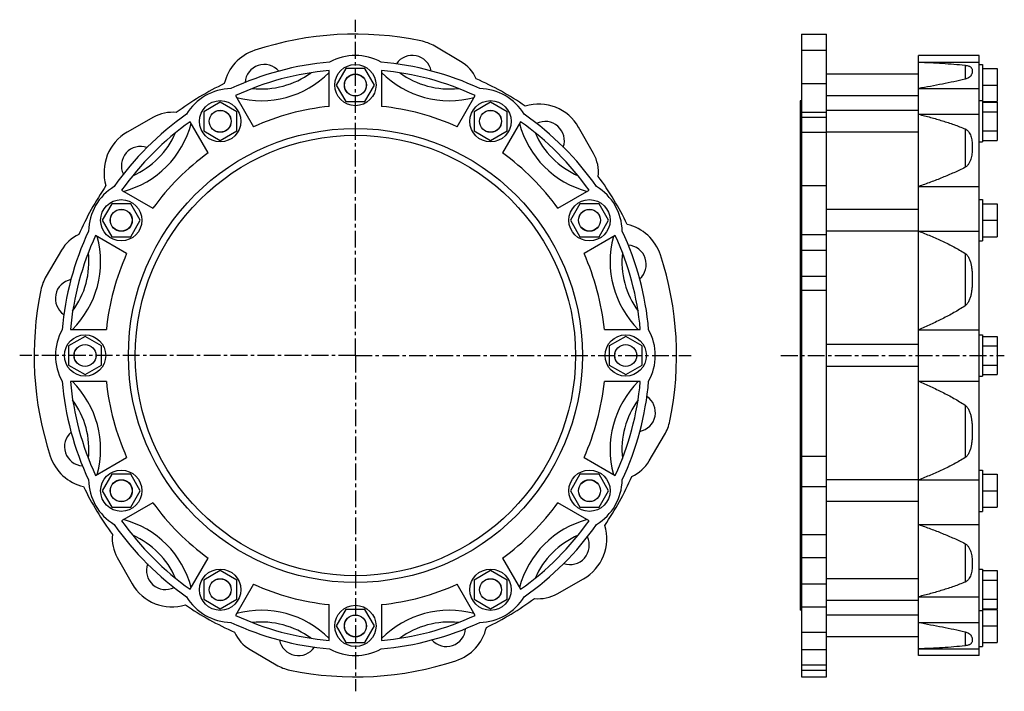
# Model space of a CAD drawing. Header units: millimetres. Extents: x -100 to 615, y -34 to 454.
import ezdxf

# ---------------------------------------------------------------- set-up
doc = ezdxf.new("R2010")
doc.units = ezdxf.units.MM
doc.header["$LTSCALE"] = 32.67
doc.linetypes.add('CENTER', pattern=[0.6, 0.375, -0.075, 0.075, -0.075])
doc.layers.get('0').update_dxf_attribs({"linetype": 'CONTINUOUS'})
doc.layers.add('DEFAULT_1', color=7, linetype='CENTER')

msp = doc.modelspace()

# ---------------------------------------------------------------- linework, layer by layer
at = {"color": 7, "linetype": 'Continuous'}
for p, q in [((467.92, 443.26), (467.92, -23.74)), ((467.92, 443.26), (485.92, 443.26)), ((485.92, -23.74), (485.92, 443.26)), ((220.04, 423.43), (201.17, 434.48)), ((467.92, 431.52), (485.92, 431.52)), ((552.97, -8.24), (552.97, 427.76)), ((596.97, 427.76), (552.97, 427.76)), ((552.97, 422.94), (596.97, 422.94)), ((596.97, -8.24), (596.97, 427.76)), ((124.52, 390.77), (124.52, 416.89)), ((136.59, 418.26), (129.66, 406.26)), ((150.44, 418.26), (136.59, 418.26)), ((157.37, 406.26), (150.44, 418.26)), ((162.52, 416.89), (162.52, 390.77)), ((586.72, 420.69), (586.72, 410.49)), ((596.97, 421.26), (599.47, 421.26)), ((599.47, 421.26), (599.47, 364.93)), ((599.47, 418.26), (609.92, 418.26)), ((609.92, 418.26), (609.92, 394.26)), ((552.97, 414.18), (485.92, 414.18)), ((129.66, 406.26), (136.59, 394.26)), ((150.44, 394.26), (157.37, 406.26)), ((467.92, 407.33), (485.92, 407.33)), ((552.97, 403.73), (596.97, 403.73)), ((599.47, 406.26), (609.92, 406.26)), ((45.27, 393.79), (33.27, 386.86)), ((57.27, 386.86), (45.27, 393.79)), ((56.41, 398.64), (69.47, 376.02)), ((136.59, 394.26), (150.44, 394.26)), ((217.56, 376.02), (230.63, 398.64)), ((241.77, 393.79), (229.77, 386.86)), ((253.77, 386.86), (241.77, 393.79)), ((466.92, 394.76), (466.92, 24.76)), ((467.92, 394.76), (466.92, 394.76)), ((552.97, 398.34), (485.92, 398.34)), ((596.97, 394.93), (599.47, 394.93)), ((599.47, 394.26), (609.92, 394.26)), ((599.47, 393.79), (609.92, 393.79)), ((609.92, 393.79), (609.92, 366.08)), ((33.27, 386.86), (33.27, 373.01)), ((57.27, 373.01), (57.27, 386.86)), ((229.77, 386.86), (229.77, 373.01)), ((253.77, 373.01), (253.77, 386.86)), ((552.97, 387.85), (485.92, 387.85)), ((599.47, 386.86), (609.92, 386.86)), ((-3.27, 382.87), (-22.27, 372.05)), ((36.56, 357.02), (23.5, 379.64)), ((263.54, 379.64), (250.47, 357.02)), ((467.92, 386.47), (485.92, 386.47)), ((467.92, 382.87), (485.92, 382.87)), ((552.97, 385.04), (596.97, 385.04)), ((33.27, 373.01), (45.27, 366.08)), ((45.27, 366.08), (57.27, 373.01)), ((229.77, 373.01), (241.77, 366.08)), ((241.77, 366.08), (253.77, 373.01)), ((316.63, 356.54), (305.8, 375.55)), ((586.72, 374.37), (586.72, 346.5)), ((599.47, 373.01), (609.92, 373.01)), ((467.92, 372.05), (485.92, 372.05)), ((552.97, 372.01), (485.92, 372.01)), ((599.47, 366.08), (609.92, 366.08)), ((596.97, 364.93), (599.47, 364.93)), ((-26.36, 329.78), (-3.74, 316.72)), ((290.77, 316.72), (313.4, 329.78)), ((467.92, 333.24), (485.92, 333.24)), ((552.97, 332.54), (596.97, 332.54)), ((596.97, 323.01), (599.47, 323.01)), ((599.47, 323.01), (599.47, 293.01)), ((-33.59, 320.01), (-40.51, 308.01)), ((-19.73, 320.01), (-33.59, 320.01)), ((-12.8, 308.01), (-19.73, 320.01)), ((306.76, 320.01), (299.83, 308.01)), ((320.62, 320.01), (306.76, 320.01)), ((327.55, 308.01), (320.62, 320.01)), ((552.97, 315.93), (485.92, 315.93)), ((599.47, 320.01), (609.92, 320.01)), ((609.92, 320.01), (609.92, 296.01)), ((-40.51, 308.01), (-33.59, 296.01)), ((-19.73, 296.01), (-12.8, 308.01)), ((299.83, 308.01), (306.76, 296.01)), ((320.62, 296.01), (327.55, 308.01)), ((599.47, 308.01), (609.92, 308.01)), ((-22.74, 283.81), (-45.36, 296.87)), ((-33.59, 296.01), (-19.73, 296.01)), ((306.76, 296.01), (320.62, 296.01)), ((332.4, 296.87), (309.77, 283.81)), ((467.92, 297.58), (485.92, 297.58)), ((552.97, 300.09), (485.92, 300.09)), ((552.97, 300.17), (596.97, 300.17)), ((599.47, 296.01), (609.92, 296.01)), ((-70.16, 286.29), (-81.2, 267.41)), ((467.92, 286.29), (485.92, 286.29)), ((596.97, 293.01), (599.47, 293.01)), ((586.72, 283.95), (586.72, 245.88)), ((467.92, 267.41), (485.92, 267.41)), ((467.92, 257.31), (485.92, 257.31)), ((-52.98, 223.62), (-64.98, 216.69)), ((-63.61, 228.76), (-37.49, 228.76)), ((-40.98, 216.69), (-52.98, 223.62)), ((324.52, 228.76), (350.65, 228.76)), ((340.02, 223.62), (328.02, 216.69)), ((352.02, 216.69), (340.02, 223.62)), ((552.97, 228.45), (596.97, 228.45)), ((596.97, 224.76), (599.47, 224.76)), ((599.47, 224.76), (599.47, 194.76)), ((599.47, 223.62), (609.92, 223.62)), ((609.92, 223.62), (609.92, 195.9)), ((-64.98, 216.69), (-64.98, 202.83)), ((-40.98, 202.83), (-40.98, 216.69)), ((328.02, 216.69), (328.02, 202.83)), ((352.02, 202.83), (352.02, 216.69)), ((552.97, 217.68), (485.92, 217.68)), ((599.47, 216.69), (609.92, 216.69)), ((-64.98, 202.83), (-52.98, 195.9)), ((-52.98, 195.9), (-40.98, 202.83)), ((328.02, 202.83), (340.02, 195.9)), ((340.02, 195.9), (352.02, 202.83)), ((552.97, 201.84), (485.92, 201.84)), ((599.47, 202.83), (609.92, 202.83)), ((596.97, 194.76), (599.47, 194.76)), ((599.47, 195.9), (609.92, 195.9)), ((-37.49, 190.76), (-63.61, 190.76)), ((350.65, 190.76), (324.52, 190.76)), ((552.97, 191.07), (596.97, 191.07)), ((586.72, 173.64), (586.72, 135.57)), ((357.19, 133.24), (368.24, 152.11)), ((467.92, 136.64), (485.92, 136.64)), ((-45.36, 122.65), (-22.74, 135.71)), ((309.77, 135.71), (332.4, 122.65)), ((-33.59, 123.51), (-40.51, 111.51)), ((-19.73, 123.51), (-33.59, 123.51)), ((-12.8, 111.51), (-19.73, 123.51)), ((306.76, 123.51), (299.83, 111.51)), ((320.62, 123.51), (306.76, 123.51)), ((327.55, 111.51), (320.62, 123.51)), ((596.97, 126.51), (599.47, 126.51)), ((599.47, 126.51), (599.47, 96.51)), ((599.47, 123.51), (609.92, 123.51)), ((609.92, 123.51), (609.92, 99.51)), ((552.97, 119.43), (485.92, 119.43)), ((552.97, 119.35), (596.97, 119.35)), ((-40.51, 111.51), (-33.59, 99.51)), ((-19.73, 99.51), (-12.8, 111.51)), ((299.83, 111.51), (306.76, 99.51)), ((320.62, 99.51), (327.55, 111.51)), ((467.92, 114.51), (485.92, 114.51)), ((599.47, 111.51), (609.92, 111.51)), ((-3.74, 102.8), (-26.36, 89.74)), ((313.4, 89.74), (290.77, 102.8)), ((552.97, 103.59), (485.92, 103.59)), ((-33.59, 99.51), (-19.73, 99.51)), ((306.76, 99.51), (320.62, 99.51)), ((596.97, 96.51), (599.47, 96.51)), ((599.47, 99.51), (609.92, 99.51)), ((552.97, 86.99), (596.97, 86.99)), ((467.92, 79.61), (485.92, 79.61)), ((586.72, 73.02), (586.72, 45.15)), ((-29.59, 62.98), (-18.77, 43.97)), ((23.5, 39.88), (36.56, 62.51)), ((250.47, 62.51), (263.54, 39.88)), ((467.92, 62.98), (485.92, 62.98)), ((45.27, 53.44), (33.27, 46.52)), ((57.27, 46.52), (45.27, 53.44)), ((241.77, 53.44), (229.77, 46.52)), ((253.77, 46.52), (241.77, 53.44)), ((596.97, 54.59), (599.47, 54.59)), ((599.47, 54.59), (599.47, -1.74)), ((599.47, 53.44), (609.92, 53.44)), ((609.92, 53.44), (609.92, 25.73)), ((33.27, 46.52), (33.27, 32.66)), ((69.47, 43.51), (56.41, 20.88)), ((57.27, 32.66), (57.27, 46.52)), ((230.63, 20.88), (217.56, 43.51)), ((229.77, 46.52), (229.77, 32.66)), ((253.77, 32.66), (253.77, 46.52)), ((290.3, 36.65), (309.3, 47.47)), ((467.92, 43.97), (485.92, 43.97)), ((552.97, 47.51), (485.92, 47.51)), ((599.47, 46.52), (609.92, 46.52)), ((33.27, 32.66), (45.27, 25.73)), ((45.27, 25.73), (57.27, 32.66)), ((124.52, 2.63), (124.52, 28.76)), ((162.52, 28.76), (162.52, 2.63)), ((229.77, 32.66), (241.77, 25.73)), ((241.77, 25.73), (253.77, 32.66)), ((552.97, 31.67), (485.92, 31.67)), ((552.97, 34.48), (596.97, 34.48)), ((599.47, 32.66), (609.92, 32.66)), ((136.59, 25.26), (129.66, 13.26)), ((150.44, 25.26), (136.59, 25.26)), ((157.37, 13.26), (150.44, 25.26)), ((467.92, 24.76), (466.92, 24.76)), ((467.92, 27.05), (485.92, 27.05)), ((596.97, 24.59), (599.47, 24.59)), ((599.47, 25.73), (609.92, 25.73)), ((599.47, 25.26), (609.92, 25.26)), ((609.92, 25.26), (609.92, 1.26)), ((552.97, 21.18), (485.92, 21.18)), ((552.97, 15.8), (596.97, 15.8)), ((129.66, 13.26), (136.59, 1.26)), ((150.44, 1.26), (157.37, 13.26)), ((467.92, 8.77), (485.92, 8.77)), ((586.72, 9.03), (586.72, -1.17)), ((599.47, 13.26), (609.92, 13.26)), ((136.59, 1.26), (150.44, 1.26)), ((552.97, 5.34), (485.92, 5.34)), ((599.47, 1.26), (609.92, 1.26)), ((66.99, -3.91), (85.87, -14.96)), ((467.92, -3.91), (485.92, -3.91)), ((552.97, -3.42), (596.97, -3.42)), ((596.97, -1.74), (599.47, -1.74)), ((596.97, -8.24), (552.97, -8.24)), ((467.92, -14.96), (485.92, -14.96)), ((467.92, -18.85), (485.92, -18.85)), ((467.92, -23.74), (485.92, -23.74))]:
    msp.add_line(p, q, dxfattribs=at)
for centre, radius in [((143.52, 406.26), 15), ((143.52, 406.26), 8), ((143.52, 406.26), 7.92), ((45.27, 379.93), 15), ((241.77, 379.93), 15), ((45.27, 379.93), 8), ((45.27, 379.93), 7.92), ((241.77, 379.93), 8), ((241.77, 379.93), 7.92), ((143.52, 209.76), 165), ((143.52, 209.76), 160), ((-26.66, 308.01), 15), ((313.69, 308.01), 15), ((-26.66, 308.01), 8), ((-26.66, 308.01), 7.92), ((313.69, 308.01), 8), ((313.69, 308.01), 7.92), ((-52.98, 209.76), 15), ((340.02, 209.76), 15), ((-52.98, 209.76), 8), ((-52.98, 209.76), 7.92), ((340.02, 209.76), 8), ((340.02, 209.76), 7.92), ((-26.66, 111.51), 15), ((313.69, 111.51), 15), ((-26.66, 111.51), 8), ((-26.66, 111.51), 7.92), ((313.69, 111.51), 8), ((313.69, 111.51), 7.92), ((45.27, 39.59), 15), ((241.77, 39.59), 15), ((45.27, 39.59), 8), ((45.27, 39.59), 7.92), ((241.77, 39.59), 8), ((241.77, 39.59), 7.92), ((143.52, 13.26), 15), ((143.52, 13.26), 8), ((143.52, 13.26), 7.92)]:
    msp.add_circle(centre, radius, dxfattribs=at)
for centre, radius, start, end in [((143.52, 209.76), 233.5, 78.25, 108.25), ((184.24, 405.57), 33.5, 59.65777, 78.25), ((80.88, 399.7), 33.5, 108.25, 166.82964), ((143.52, 209.76), 214, 95.00981, 114.99018), ((143.52, 389.11), 38.66, 61.08893, 118.91107), ((143.52, 209.76), 214, 65.00981, 84.99019), ((184.92, 413.85), 14, 11.00816, 146.04088), ((206.15, 399.7), 27.5, 23.68804, 59.65777), ((143.52, 209.76), 208, 95.24106, 114.75894), ((75.32, 464.28), 69.36, 254.82332, 315.17668), ((77.33, 407.21), 14, 41.00817, 176.04088), ((75.32, 464.28), 60.82, 263.72351, 306.27649), ((143.52, 209.76), 208, 65.24106, 84.75894), ((211.72, 464.28), 69.36, 224.82332, 285.17668), ((211.72, 464.28), 60.82, 233.72351, 276.27649), ((143.52, 209.76), 219.34, 55.73914, 66.39851), ((143.52, 209.76), 219.34, 115.73914, 126.39851), ((53.84, 365.08), 38.66, 91.08889, 148.91111), ((233.19, 365.08), 38.66, 31.08891, 88.91109), ((143.52, 209.76), 182, 95.99235, 114.00765), ((143.52, 209.76), 182, 65.99235, 84.00765), ((276.69, 358.97), 33.5, 29.65777, 106.82964), ((143.52, 209.76), 214, 125.00982, 144.99018), ((143.52, 209.76), 208, 125.24106, 144.75894), ((10.34, 358.97), 27.5, 83.68804, 119.65777), ((143.52, 209.76), 208, 35.24106, 54.75894), ((143.52, 209.76), 214, 35.00981, 54.99019), ((281.42, 365.81), 14, 341.00817, 116.04088), ((-42.81, 396.08), 69.36, 284.82332, 345.17668), ((329.84, 396.08), 69.36, 194.82332, 255.17668), ((-5.7, 342.94), 33.5, 119.65777, 196.82964), ((-42.81, 396.08), 60.82, 293.72351, 336.27649), ((329.84, 396.08), 60.82, 203.72351, 246.27649), ((-12.53, 347.67), 14, 71.00817, 206.04088), ((143.52, 209.76), 182, 125.99235, 144.00765), ((143.52, 209.76), 182, 35.99235, 54.00765), ((292.73, 342.94), 27.5, 353.68804, 29.65777), ((143.52, 209.76), 219.34, 25.73914, 36.39851), ((143.52, 209.76), 219.34, 145.73914, 156.39851), ((-11.8, 299.43), 38.66, 121.08888, 178.91112), ((298.83, 299.43), 38.66, 1.08891, 58.91109), ((333.46, 272.39), 33.5, 18.25, 76.82964), ((-46.42, 272.39), 27.5, 113.68804, 149.65777), ((143.52, 209.76), 214, 155.00982, 174.99018), ((143.52, 209.76), 208, 155.24106, 174.75894), ((-111.01, 277.96), 69.36, 314.82332, 15.17668), ((398.04, 277.96), 69.36, 164.82332, 225.17668), ((143.52, 209.76), 208, 5.24106, 24.75894), ((143.52, 209.76), 214, 5.00981, 24.99019), ((340.97, 275.95), 14, 311.00817, 86.04088), ((-111.01, 277.96), 60.82, 323.72351, 6.27649), ((143.52, 209.76), 182, 155.99235, 174.00765), ((143.52, 209.76), 182, 5.99235, 24.00765), ((398.04, 277.96), 60.82, 173.72351, 216.27649), ((143.52, 209.76), 233.5, 348.25, 18.25), ((-52.29, 250.49), 33.5, 149.65777, 168.25), ((-60.58, 251.17), 14, 101.00817, 236.04088), ((143.52, 209.76), 233.5, 168.25, 198.25), ((-35.83, 209.76), 38.66, 151.08888, 208.91112), ((322.86, 209.76), 38.66, 331.0889, 28.91108), ((143.52, 209.76), 214, 185.00982, 204.99018), ((143.52, 209.76), 208, 185.24106, 204.75894), ((-111.01, 141.56), 69.36, 344.82332, 45.17668), ((143.52, 209.76), 182, 185.99235, 204.00765), ((143.52, 209.76), 182, 335.99235, 354.00765), ((398.04, 141.56), 69.36, 134.82332, 195.17668), ((143.52, 209.76), 208, 335.24106, 354.75894), ((143.52, 209.76), 214, 335.00981, 354.99018), ((347.61, 168.36), 14, 281.00817, 56.04088), ((-111.01, 141.56), 60.82, 353.72351, 36.27649), ((398.04, 141.56), 60.82, 143.72351, 186.27649), ((339.33, 169.03), 33.5, 329.65777, 348.25), ((-53.94, 143.57), 14, 131.00817, 266.04088), ((-46.42, 147.13), 33.5, 198.25, 256.82964), ((333.46, 147.13), 27.5, 293.68804, 329.65777), ((143.52, 209.76), 219.34, 325.73914, 336.39851), ((-11.8, 120.09), 38.66, 181.08888, 238.91111), ((298.83, 120.09), 38.66, 301.08889, 358.91107), ((143.52, 209.76), 219.34, 205.73914, 216.39851), ((143.52, 209.76), 182, 215.99235, 234.00765), ((143.52, 209.76), 182, 305.99235, 324.00765), ((143.52, 209.76), 214, 215.00982, 234.99018), ((143.52, 209.76), 208, 215.24106, 234.75894), ((-42.81, 23.44), 69.36, 14.82332, 75.17668), ((329.84, 23.44), 69.36, 104.82332, 165.17668), ((143.52, 209.76), 208, 305.24106, 324.75894), ((143.52, 209.76), 214, 305.00981, 324.99018), ((292.73, 76.58), 33.5, 299.65777, 16.82964), ((-5.7, 76.58), 27.5, 173.68804, 209.65777), ((-42.81, 23.44), 60.82, 23.72351, 66.27649), ((329.84, 23.44), 60.82, 113.72351, 156.27649), ((299.56, 71.86), 14, 251.00817, 26.04088), ((5.61, 53.71), 14, 161.00817, 296.04088), ((10.34, 60.55), 33.5, 209.65777, 286.82964), ((143.52, 209.76), 182, 245.99235, 264.00765), ((143.52, 209.76), 182, 275.99235, 294.00765), ((276.69, 60.55), 27.5, 263.68804, 299.65777), ((53.84, 54.44), 38.66, 211.08888, 268.91111), ((233.19, 54.44), 38.66, 271.08888, 328.91108), ((143.52, 209.76), 219.34, 295.73914, 306.39851), ((143.52, 209.76), 219.34, 235.73914, 246.39851), ((75.32, -44.76), 69.36, 44.82332, 105.17668), ((211.72, -44.76), 69.36, 74.82332, 135.17668), ((143.52, 209.76), 214, 245.00982, 264.99018), ((143.52, 209.76), 208, 245.24106, 264.75894), ((75.32, -44.76), 60.82, 53.72351, 96.27649), ((143.52, 209.76), 214, 275.00981, 294.99018), ((143.52, 209.76), 208, 275.24106, 294.75894), ((211.72, -44.76), 60.82, 83.72351, 126.27649), ((80.88, 19.82), 27.5, 203.68804, 239.65777), ((209.7, 12.31), 14, 221.00817, 356.04088), ((206.15, 19.82), 33.5, 288.25, 346.82964), ((102.11, 5.67), 14, 191.00817, 326.04088), ((143.52, 30.42), 38.66, 241.08887, 298.91109), ((143.52, 209.76), 233.5, 258.25, 288.25), ((102.79, 13.95), 33.5, 239.65777, 258.25)]:
    msp.add_arc(centre, radius, start, end, dxfattribs=at)
for points, knots in [([(552.97, 422.94), (555.86, 422.83), (561.62, 422.59), (570.18, 422.12), (578.54, 421.52), (584.03, 421), (586.72, 420.69)], [0, 0, 0, 0, 0.257212, 0.51108, 0.759844, 1, 1, 1, 1]), ([(586.72, 420.69), (587.24, 420.63), (588.14, 420.49), (589.32, 420.16), (590.18, 419.78), (590.8, 419.36), (591.25, 418.9), (591.65, 418.28), (591.93, 417.41), (592, 416.3), (591.86, 415.11), (591.52, 414.07), (591.05, 413.23), (590.73, 412.81), (590.54, 412.6)], [0, 0, 0, 0, 0.13346, 0.233947, 0.310986, 0.372585, 0.424759, 0.47188, 0.561474, 0.654109, 0.75429, 0.866165, 0.929295, 1, 1, 1, 1]), ([(586.72, 410.49), (584.03, 409.85), (578.54, 408.65), (570.18, 406.96), (561.63, 405.32), (555.86, 404.26), (552.97, 403.73)], [0, 0, 0, 0, 0.240653, 0.489471, 0.743138, 1, 1, 1, 1]), ([(590.54, 412.6), (590.14, 412.16), (589.35, 411.52), (588.02, 410.87), (587.19, 410.6), (586.72, 410.49)], [0, 0, 0, 0, 0.407459, 0.673282, 1, 1, 1, 1]), ([(552.97, 385.04), (555.87, 384.32), (561.65, 382.82), (570.22, 380.36), (577.24, 378.08), (582.72, 376.05), (585.4, 374.95), (586.72, 374.37)], [0, 0, 0, 0, 0.253551, 0.505453, 0.754825, 0.878101, 1, 1, 1, 1]), ([(586.72, 374.37), (587.06, 374.22), (587.71, 373.87), (588.8, 373), (589.83, 371.73), (590.67, 370.06), (591.23, 368.32), (591.59, 366.55), (591.82, 364.75), (591.94, 362.92), (591.98, 361.07), (591.94, 359.2), (591.82, 357.31), (591.59, 355.39), (591.23, 353.47), (590.67, 351.54), (589.84, 349.64), (588.81, 348.16), (587.72, 347.12), (587.07, 346.69), (586.72, 346.5)], [0, 0, 0, 0, 0.036394, 0.070232, 0.132679, 0.191645, 0.249363, 0.306912, 0.364799, 0.423256, 0.48239, 0.542255, 0.602899, 0.664397, 0.7269, 0.790715, 0.85646, 0.925379, 0.961805, 1, 1, 1, 1]), ([(586.72, 346.5), (585.4, 345.81), (582.72, 344.47), (577.24, 341.93), (570.23, 338.98), (561.65, 335.67), (555.87, 333.57), (552.97, 332.54)], [0, 0, 0, 0, 0.122261, 0.24574, 0.495178, 0.746848, 1, 1, 1, 1]), ([(552.97, 300.17), (555.88, 299.02), (561.68, 296.67), (570.26, 292.88), (577.27, 289.43), (582.74, 286.41), (585.41, 284.79), (586.72, 283.95)], [0, 0, 0, 0, 0.250377, 0.500594, 0.750527, 0.875344, 1, 1, 1, 1]), ([(586.72, 283.95), (587.43, 283.49), (588.34, 282.56), (589.25, 281.14), (589.81, 280.01), (590.27, 278.85), (590.77, 277.25), (591.23, 275.21), (591.59, 272.72), (591.82, 270.21), (591.94, 267.68), (591.98, 265.15), (591.94, 262.6), (591.82, 260.05), (591.59, 257.49), (591.23, 254.95), (590.68, 252.43), (589.99, 250.38), (589.25, 248.82), (588.34, 247.34), (587.43, 246.36), (586.72, 245.88)], [0, 0, 0, 0, 0.062291, 0.093212, 0.124017, 0.154766, 0.185498, 0.246992, 0.308639, 0.370481, 0.432533, 0.494794, 0.557261, 0.619927, 0.682788, 0.745839, 0.809082, 0.872519, 0.904345, 0.93624, 1, 1, 1, 1]), ([(586.72, 245.88), (585.41, 244.99), (582.74, 243.29), (577.27, 240.08), (570.26, 236.39), (561.68, 232.28), (555.88, 229.71), (552.97, 228.45)], [0, 0, 0, 0, 0.124745, 0.249612, 0.499561, 0.749719, 1, 1, 1, 1]), ([(552.97, 191.07), (555.88, 189.81), (561.68, 187.24), (570.26, 183.13), (577.27, 179.44), (582.74, 176.24), (585.41, 174.53), (586.72, 173.64)], [0, 0, 0, 0, 0.250281, 0.500438, 0.750388, 0.875255, 1, 1, 1, 1]), ([(586.72, 173.64), (587.43, 173.16), (588.34, 172.18), (589.25, 170.7), (589.99, 169.14), (590.68, 167.09), (591.23, 164.57), (591.59, 162.03), (591.82, 159.47), (591.94, 156.92), (591.98, 154.38), (591.94, 151.84), (591.82, 149.31), (591.59, 146.8), (591.23, 144.31), (590.77, 142.27), (590.27, 140.68), (589.81, 139.51), (589.25, 138.38), (588.34, 136.96), (587.43, 136.03), (586.72, 135.57)], [0, 0, 0, 0, 0.06376, 0.095655, 0.127481, 0.190918, 0.254161, 0.317212, 0.380072, 0.442739, 0.505205, 0.567467, 0.629518, 0.691361, 0.753008, 0.814501, 0.845234, 0.875983, 0.906788, 0.937709, 1, 1, 1, 1]), ([(586.72, 135.57), (585.41, 134.73), (582.74, 133.11), (577.27, 130.1), (570.26, 126.64), (561.68, 122.85), (555.88, 120.5), (552.97, 119.35)], [0, 0, 0, 0, 0.124656, 0.249473, 0.499406, 0.749623, 1, 1, 1, 1]), ([(552.97, 86.99), (555.87, 85.95), (561.65, 83.85), (570.23, 80.54), (577.24, 77.59), (582.72, 75.05), (585.4, 73.71), (586.72, 73.02)], [0, 0, 0, 0, 0.253152, 0.504822, 0.75426, 0.877739, 1, 1, 1, 1]), ([(586.72, 73.02), (587.07, 72.83), (587.72, 72.4), (588.81, 71.36), (589.84, 69.88), (590.67, 67.98), (591.23, 66.05), (591.59, 64.13), (591.82, 62.21), (591.94, 60.32), (591.98, 58.45), (591.94, 56.6), (591.82, 54.77), (591.59, 52.97), (591.23, 51.2), (590.67, 49.47), (589.83, 47.79), (588.8, 46.52), (587.71, 45.66), (587.06, 45.3), (586.72, 45.15)], [0, 0, 0, 0, 0.038195, 0.074621, 0.14354, 0.209285, 0.2731, 0.335603, 0.397101, 0.457744, 0.51761, 0.576743, 0.635201, 0.693088, 0.750637, 0.808355, 0.867321, 0.929768, 0.963606, 1, 1, 1, 1]), ([(586.72, 45.15), (585.4, 44.57), (582.72, 43.47), (577.24, 41.44), (570.22, 39.16), (561.65, 36.7), (555.87, 35.21), (552.97, 34.48)], [0, 0, 0, 0, 0.121899, 0.245175, 0.494547, 0.746449, 1, 1, 1, 1]), ([(552.97, 15.8), (555.86, 15.26), (561.63, 14.2), (570.18, 12.56), (578.54, 10.87), (584.03, 9.67), (586.72, 9.03)], [0, 0, 0, 0, 0.256862, 0.510529, 0.759347, 1, 1, 1, 1]), ([(586.72, 9.03), (587.19, 8.92), (588.02, 8.66), (589.35, 8), (590.14, 7.37), (590.54, 6.92)], [0, 0, 0, 0, 0.326719, 0.592542, 1, 1, 1, 1]), ([(590.54, 6.92), (590.73, 6.71), (591.05, 6.29), (591.52, 5.45), (591.86, 4.42), (592, 3.22), (591.93, 2.11), (591.65, 1.24), (591.25, 0.62), (590.8, 0.16), (590.18, -0.26), (589.32, -0.64), (588.14, -0.97), (587.24, -1.11), (586.72, -1.17)], [0, 0, 0, 0, 0.070705, 0.133835, 0.24571, 0.345891, 0.438525, 0.52812, 0.575241, 0.627415, 0.689013, 0.766053, 0.86654, 1, 1, 1, 1]), ([(586.72, -1.17), (584.03, -1.48), (578.54, -2), (570.18, -2.6), (561.62, -3.07), (555.86, -3.31), (552.97, -3.42)], [0, 0, 0, 0, 0.240155, 0.48892, 0.742788, 1, 1, 1, 1])]:
    msp.add_open_spline(points, degree=3, knots=knots, dxfattribs=at)
at = {"layer": 'DEFAULT_1', "color": 7, "linetype": 'CENTER'}
for p, q in [((143.52, 209.76), (143.52, 453.75)), ((143.52, 209.76), (-100.48, 209.76)), ((143.52, 209.76), (143.52, -34.23)), ((143.52, 209.76), (387.51, 209.76)), ((452.77, 209.76), (615.22, 209.76))]:
    msp.add_line(p, q, dxfattribs=at)

doc.saveas('drawing.dxf')
